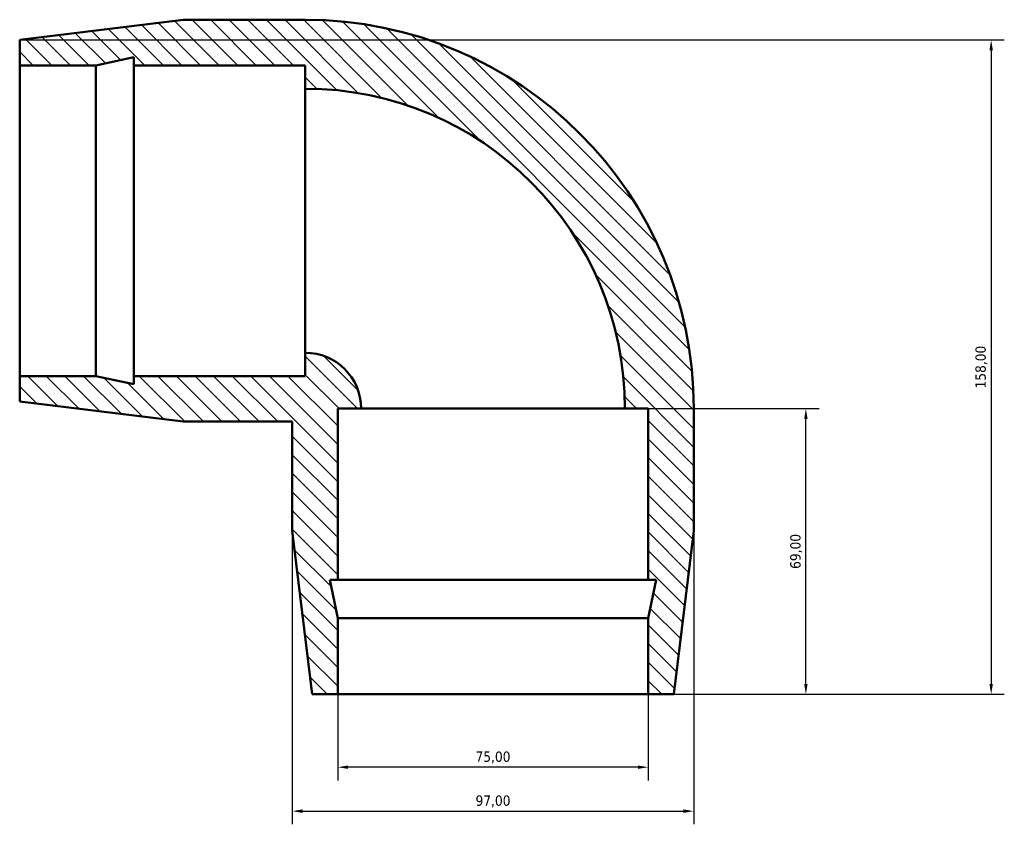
# Model space of a CAD drawing. Header units: millimetres. Extents: x -202 to 1359, y -253 to 925.
# Tile 2 of 6: x -58 to 180, y 707 to 901. Entities that reach past the tile are written whole.
import ezdxf

# ---------------------------------------------------------------- set-up
doc = ezdxf.new("R2010")
doc.units = ezdxf.units.MM
for name, color, linetype, lineweight in [('Dimension (ISO)', 7, 'Continuous', 25), ('Hatch (ISO)', 7, 'Continuous', 18), ('Visible (ISO)', 7, 'Continuous', 50)]:
    doc.layers.add(name, color=color, linetype=linetype, lineweight=lineweight)
doc.styles.add('Note Text (ISO)', font='tahoma.ttf')
doc.dimstyles.new('Default (ISO)', dxfattribs={"dimtxt": 2.5, "dimasz": 2.5, "dimexe": 3.175, "dimexo": 0, "dimgap": 0.762, "dimtad": 1, "dimrnd": 1e-08, "dimzin": 0, "dimtxsty": 'Note Text (ISO)', "dimcen": 0.09, "dimdle": 10, "dimclrd": 256, "dimclre": 256, "dimclrt": 232, "dimazin": 0, "dimtfac": 1.40208, "dimtmove": 0, "dimatfit": 3, "dimfxl": 1, "dimtolj": 1, "dimtzin": 0, "dimlwd": -1, "dimlwe": -1, "dimarcsym": 0})

# ---------------------------------------------------------------- blocks, each defined once
blk = doc.blocks.new('*D11')
at = {"layer": 'Defpoints', "color": 0, "transparency": 16777216}
for p in [(-57.88, 896.16), (56.47, 738.16), (176.83, 738.16)]:
    blk.add_point(p, dxfattribs=at)
at = {"layer": 'Dimension (ISO)', "transparency": 16777216}
for p, q in [((-57.88, 896.16), (180, 896.16)), ((176.83, 893.66), (176.83, 740.66)), ((56.47, 738.16), (180, 738.16))]:
    blk.add_line(p, q, dxfattribs=at)
for points in [[(176.41, 893.66), (177.24, 893.66), (176.83, 896.16)], [(176.41, 740.66), (177.24, 740.66), (176.83, 738.16)]]:
    blk.add_solid(points, dxfattribs=at)
at = {"layer": 'Dimension (ISO)', "color": 232, "true_color": 0xca0064, "transparency": 16777216, "insert": (174.47, 817.16), "char_height": 2.5, "attachment_point": 5, "rotation": 90, "style": 'Note Text (ISO)'}
blk.add_mtext('\\A1;158,00', dxfattribs=at)
blk = doc.blocks.new('*D12')
at = {"layer": 'Defpoints', "color": 0, "transparency": 16777216}
for p in [(56.47, 807.16), (132.06, 807.16), (56.47, 738.16)]:
    blk.add_point(p, dxfattribs=at)
at = {"layer": 'Dimension (ISO)', "transparency": 16777216}
for p, q in [((56.47, 807.16), (135.24, 807.16)), ((132.06, 740.66), (132.06, 804.66)), ((56.47, 738.16), (135.24, 738.16))]:
    blk.add_line(p, q, dxfattribs=at)
for points in [[(131.65, 804.66), (132.48, 804.66), (132.06, 807.16)], [(131.65, 740.66), (132.48, 740.66), (132.06, 738.16)]]:
    blk.add_solid(points, dxfattribs=at)
at = {"layer": 'Dimension (ISO)', "color": 232, "true_color": 0xca0064, "transparency": 16777216, "insert": (129.72, 772.66), "char_height": 2.5, "attachment_point": 5, "rotation": 90, "style": 'Note Text (ISO)'}
blk.add_mtext('\\A1;69,00', dxfattribs=at)
blk = doc.blocks.new('*D13')
at = {"layer": 'Defpoints', "color": 0, "transparency": 16777216}
for p in [(18.97, 738.16), (93.97, 738.16), (18.97, 720.57)]:
    blk.add_point(p, dxfattribs=at)
at = {"layer": 'Dimension (ISO)', "transparency": 16777216}
for p, q in [((18.97, 738.16), (18.97, 717.39)), ((93.97, 738.16), (93.97, 717.39)), ((91.47, 720.57), (21.47, 720.57))]:
    blk.add_line(p, q, dxfattribs=at)
for points in [[(21.47, 720.98), (21.47, 720.15), (18.97, 720.57)], [(91.47, 720.98), (91.47, 720.15), (93.97, 720.57)]]:
    blk.add_solid(points, dxfattribs=at)
at = {"layer": 'Dimension (ISO)', "color": 232, "true_color": 0xca0064, "transparency": 16777216, "insert": (56.47, 722.91), "char_height": 2.5, "attachment_point": 5, "style": 'Note Text (ISO)'}
blk.add_mtext('\\A1;75,00', dxfattribs=at)
blk = doc.blocks.new('*D14')
at = {"layer": 'Defpoints', "color": 0, "transparency": 16777216}
for p in [(7.97, 777.66), (104.97, 777.66), (104.97, 709.95)]:
    blk.add_point(p, dxfattribs=at)
at = {"layer": 'Dimension (ISO)', "transparency": 16777216}
for p, q in [((7.97, 777.66), (7.97, 706.78)), ((104.97, 777.66), (104.97, 706.78)), ((10.47, 709.95), (102.47, 709.95))]:
    blk.add_line(p, q, dxfattribs=at)
for points in [[(10.47, 710.37), (10.47, 709.54), (7.97, 709.95)], [(102.47, 710.37), (102.47, 709.54), (104.97, 709.95)]]:
    blk.add_solid(points, dxfattribs=at)
at = {"layer": 'Dimension (ISO)', "color": 232, "true_color": 0xca0064, "transparency": 16777216, "insert": (56.47, 712.3), "char_height": 2.5, "attachment_point": 5, "style": 'Note Text (ISO)'}
blk.add_mtext('\\A1;97,00', dxfattribs=at)

msp = doc.modelspace()

# ---------------------------------------------------------------- hatches: boundary and pattern name
at = {"layer": 'Hatch (ISO)'}
h = msp.add_hatch(dxfattribs=at)
h.set_pattern_fill('ANSI31', color=256, scale=25.4, angle=90, style=0)
h.set_pattern_definition([(135, (420.44, -258.554), (-2.245064, -2.245064), [])])
edge = h.paths.add_edge_path()
edge.add_ellipse((11.12, 807.163), major_axis=(93.85, 0), ratio=1, start_angle=0, end_angle=90)
edge.add_line((11.12, 901.013), (-18.38, 901.013))
edge.add_line((-18.38, 901.013), (-57.88, 896.163))
edge.add_line((-57.88, 896.163), (-57.88, 890.013))
edge.add_line((-57.88, 890.013), (-39.48, 890.013))
edge.add_line((-39.48, 890.013), (-30.28, 891.968))
edge.add_line((-30.28, 891.968), (-30.28, 890.013))
edge.add_line((-30.28, 890.013), (11.12, 890.013))
edge.add_line((11.12, 890.013), (11.12, 884.388))
edge.add_ellipse((11.12, 807.163), major_axis=(0, 77.225), ratio=1, start_angle=270, end_angle=360, ccw=False)
edge.add_line((88.345, 807.163), (93.97, 807.163))
edge.add_line((93.97, 807.163), (93.97, 765.763))
edge.add_line((93.97, 765.763), (95.925, 765.763))
edge.add_line((95.925, 765.763), (93.97, 756.563))
edge.add_line((93.97, 756.563), (93.97, 738.163))
edge.add_line((93.97, 738.163), (100.12, 738.163))
edge.add_line((100.12, 738.163), (104.97, 777.663))
edge.add_line((104.97, 777.663), (104.97, 807.163))
edge = h.paths.add_edge_path()
edge.add_line((-18.38, 804.013), (7.97, 804.013))
edge.add_line((7.97, 804.013), (7.97, 777.663))
edge.add_line((7.97, 777.663), (12.82, 738.163))
edge.add_line((12.82, 738.163), (18.97, 738.163))
edge.add_line((18.97, 738.163), (18.97, 756.563))
edge.add_line((18.97, 756.563), (17.014, 765.763))
edge.add_line((17.014, 765.763), (18.97, 765.763))
edge.add_line((18.97, 765.763), (18.97, 807.163))
edge.add_line((18.97, 807.163), (24.595, 807.163))
edge.add_ellipse((11.12, 807.163), major_axis=(13.475, 0), ratio=1, start_angle=0, end_angle=90)
edge.add_line((11.12, 820.638), (11.12, 815.013))
edge.add_line((11.12, 815.013), (-30.28, 815.013))
edge.add_line((-30.28, 815.013), (-30.28, 813.057))
edge.add_line((-30.28, 813.057), (-39.48, 815.013))
edge.add_line((-39.48, 815.013), (-57.88, 815.013))
edge.add_line((-57.88, 815.013), (-57.88, 808.863))
edge.add_line((-57.88, 808.863), (-18.38, 804.013))

# ---------------------------------------------------------------- linework, layer by layer
at = {"layer": 'Visible (ISO)'}
for p, q in [((-18.38, 901.013), (-57.88, 896.163)), ((11.12, 901.013), (-18.38, 901.013)), ((-57.88, 896.163), (-57.88, 890.013)), ((-57.88, 890.013), (-39.48, 890.013)), ((-57.88, 815.013), (-57.88, 890.013)), ((-39.48, 890.013), (-30.28, 891.968)), ((-39.48, 815.013), (-39.48, 890.013)), ((-30.28, 891.968), (-30.28, 890.013)), ((-30.28, 890.013), (11.12, 890.013)), ((-30.28, 815.013), (-30.28, 890.013)), ((11.12, 890.013), (11.12, 884.388)), ((11.12, 820.638), (11.12, 884.388)), ((11.12, 820.638), (11.12, 815.013)), ((-39.48, 815.013), (-57.88, 815.013)), ((-57.88, 815.013), (-57.88, 808.863)), ((-30.28, 813.057), (-39.48, 815.013)), ((11.12, 815.013), (-30.28, 815.013)), ((-30.28, 815.013), (-30.28, 813.057)), ((-57.88, 808.863), (-18.38, 804.013)), ((18.97, 765.763), (18.97, 807.163)), ((18.97, 807.163), (24.595, 807.163)), ((88.345, 807.163), (24.595, 807.163)), ((88.345, 807.163), (93.97, 807.163)), ((93.97, 807.163), (93.97, 765.763)), ((104.97, 777.663), (104.97, 807.163)), ((-18.38, 804.013), (7.97, 804.013)), ((7.97, 804.013), (7.97, 777.663)), ((7.97, 777.663), (12.82, 738.163)), ((100.12, 738.163), (104.97, 777.663)), ((18.97, 756.563), (17.014, 765.763)), ((17.014, 765.763), (18.97, 765.763)), ((93.97, 765.763), (18.97, 765.763)), ((93.97, 765.763), (95.925, 765.763)), ((95.925, 765.763), (93.97, 756.563)), ((18.97, 738.163), (18.97, 756.563)), ((93.97, 756.563), (18.97, 756.563)), ((93.97, 756.563), (93.97, 738.163)), ((12.82, 738.163), (18.97, 738.163)), ((93.97, 738.163), (18.97, 738.163)), ((93.97, 738.163), (100.12, 738.163))]:
    msp.add_line(p, q, dxfattribs=at)
for radius in [93.85, 77.225, 13.475]:
    msp.add_arc((11.12, 807.163), radius, 0, 90, dxfattribs=at)

# ---------------------------------------------------------------- dimensions: what is measured, and where the dimension line sits
at = {"layer": 'Dimension (ISO)'}
for base, p1, p2, picture, middle in [((176.825, 738.163), (-57.88, 896.163), (56.47, 738.163), '*D11', (174.474, 817.163)), ((132.063, 807.163), (56.47, 738.163), (56.47, 807.163), '*D12', (129.715, 772.663))]:
    dim = msp.add_linear_dim(base=base, p1=p1, p2=p2, angle=90, dimstyle='Default (ISO)', dxfattribs=at)
    dim.commit()
    dim.dimension.update_dxf_attribs({"geometry": picture, "text_midpoint": middle})
for base, p1, p2, picture, middle in [((104.97, 709.953), (7.97, 777.663), (104.97, 777.663), '*D14', (56.47, 712.3)), ((18.97, 720.567), (93.97, 738.163), (18.97, 738.163), '*D13', (56.47, 722.915))]:
    dim = msp.add_linear_dim(base=base, p1=p1, p2=p2, dimstyle='Default (ISO)', dxfattribs=at)
    dim.commit()
    dim.dimension.update_dxf_attribs({"geometry": picture, "text_midpoint": middle})

doc.saveas('drawing.dxf')
